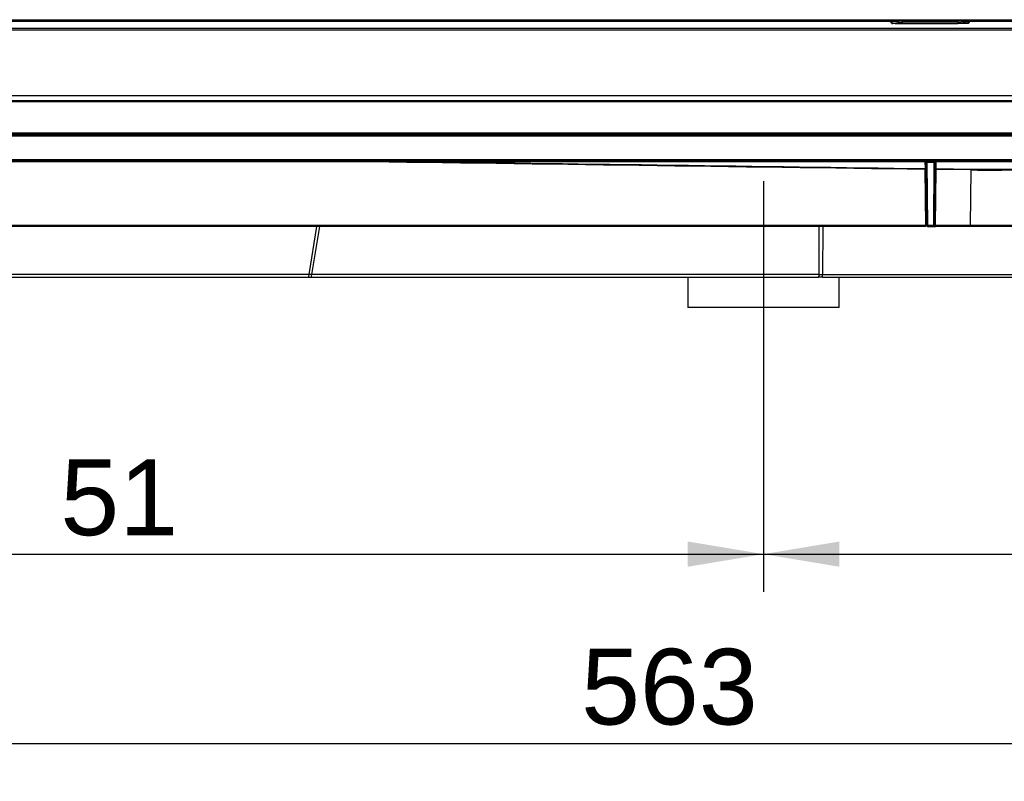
# Model space of a CAD drawing. Header units: millimetres. Extents: x 0 to 592, y 0 to 418.
# Tile 11 of 44: x 118 to 157, y 248 to 278. Entities that reach past the tile are written whole.
import ezdxf
from ezdxf.enums import TextEntityAlignment as Align
from ezdxf.lldxf.tags import DXFTag

# ---------------------------------------------------------------- set-up
doc = ezdxf.new("R2010")
doc.units = ezdxf.units.MM
doc.layers.add('140.967_BW4NEO_C', color=7, linetype='Continuous')
doc.layers.add('Standard', color=7, linetype='Continuous')
doc.styles.add('SEACAD_Arial', font='arial.ttf')
tags = doc.linetypes.add('CENTER2', pattern=[28.575, 19.05, -3.175, 3.175, -3.175]).pattern_tags.tags
tags[10:11] = [DXFTag(74, 4), DXFTag(75, 0), DXFTag(340, '0'), DXFTag(46, 0.0), DXFTag(50, 0.0), DXFTag(44, 0.0), DXFTag(45, 0.0)]
tags[8:9] = [DXFTag(74, 4), DXFTag(75, 0), DXFTag(340, '0'), DXFTag(46, 0.0), DXFTag(50, 0.0), DXFTag(44, 0.0), DXFTag(45, 0.0)]
tags[6:7] = [DXFTag(74, 4), DXFTag(75, 0), DXFTag(340, '0'), DXFTag(46, 0.0), DXFTag(50, 0.0), DXFTag(44, 0.0), DXFTag(45, 0.0)]
tags[4:5] = [DXFTag(74, 4), DXFTag(75, 0), DXFTag(340, '0'), DXFTag(46, 0.0), DXFTag(50, 0.0), DXFTag(44, 0.0), DXFTag(45, 0.0)]
doc.dimstyles.new('ISO', dxfattribs={"dimtxt": 3, "dimasz": 3, "dimexe": 1.5, "dimexo": 0, "dimgap": 0.75, "dimtad": 1, "dimdec": 0, "dimlfac": 5, "dimtxsty": 'SEACAD_Arial', "dimblk1": '_SE_FILLED', "dimblk2": '_SE_FILLED', "dimsah": 1, "dimcen": 1.5, "dimazin": 0, "dimtfac": 0.7, "dimtdec": 3, "dimtmove": 0, "dimatfit": 3, "dimfxl": 1, "dimarcsym": 0})

# ---------------------------------------------------------------- blocks, each defined once
blk = doc.blocks.new('SEANNOT_GROUP1')
at = {"layer": 'Standard', "color": 7, "linetype": 'CENTER2'}
blk.add_line((147.399, 271.547), (147.399, 264.547), dxfattribs=at)
blk = doc.blocks.new('SE')
at = {"layer": '140.967_BW4NEO_C', "color": 7, "linetype": 'Continuous'}
for p, q in [((108.626, 277.944), (152.773, 277.944)), ((108.626, 277.879), (152.773, 277.879)), ((152.446, 277.828), (152.447, 277.83)), ((152.446, 277.828), (152.446, 277.827)), ((152.447, 277.84), (152.447, 277.83)), ((152.773, 277.879), (152.773, 277.944)), ((152.907, 277.879), (152.773, 277.879)), ((152.906, 277.787), (152.907, 277.815)), ((152.906, 277.787), (152.906, 277.787)), ((152.906, 277.787), (155.092, 277.787)), ((155.092, 277.787), (152.906, 277.787)), ((152.907, 277.942), (152.907, 277.879)), ((152.907, 277.942), (155.091, 277.942)), ((152.907, 277.879), (155.091, 277.879)), ((152.907, 277.815), (152.907, 277.879)), ((152.907, 277.815), (155.091, 277.815)), ((155.091, 277.942), (155.091, 277.879)), ((155.091, 277.879), (155.091, 277.815)), ((155.225, 277.879), (155.091, 277.879)), ((155.091, 277.815), (155.091, 277.787)), ((155.092, 277.787), (155.092, 277.787)), ((155.225, 277.944), (155.225, 277.879)), ((155.225, 277.944), (199.44, 277.944)), ((155.225, 277.879), (199.44, 277.879)), ((155.551, 277.83), (155.551, 277.84)), ((155.551, 277.83), (155.551, 277.828)), ((155.551, 277.827), (155.551, 277.828)), ((108.576, 277.604), (199.49, 277.604)), ((108.576, 277.545), (199.49, 277.545)), ((199.939, 274.93), (108.099, 274.93)), ((199.939, 274.731), (108.099, 274.731)), ((199.266, 274.709), (108.771, 274.709)), ((108.771, 274.709), (199.266, 274.709)), ((195.873, 273.442), (112.125, 273.444)), ((195.873, 273.405), (112.125, 273.407)), ((112.546, 273.382), (195.451, 273.382)), ((195.441, 273.382), (112.556, 273.382)), ((111.953, 273.343), (196.044, 273.345)), ((196.088, 272.394), (111.91, 272.394)), ((111.91, 272.353), (196.088, 272.353)), ((111.971, 272.321), (153.842, 272.321)), ((111.972, 272.321), (153.84, 272.321)), ((153.809, 272.045), (153.807, 272.321)), ((153.868, 269.786), (153.846, 272.306)), ((153.887, 272.282), (153.887, 272.322)), ((153.887, 272.322), (154.151, 272.322)), ((154.151, 272.282), (153.887, 272.282)), ((153.908, 269.787), (153.887, 272.282)), ((154.151, 272.282), (154.129, 269.787)), ((154.151, 272.282), (154.151, 272.322)), ((154.191, 272.306), (154.169, 269.786)), ((154.196, 272.321), (196.122, 272.321)), ((154.198, 272.321), (196.126, 272.321)), ((154.231, 272.321), (154.229, 272.045)), ((153.822, 269.799), (153.803, 272.01)), ((154.222, 272.011), (154.203, 269.799)), ((155.628, 271.991), (154.222, 272.011)), ((154.229, 272.045), (155.635, 272.026)), ((155.596, 269.799), (155.628, 271.991)), ((153.829, 269.747), (108.145, 269.747)), ((129.402, 267.845), (129.716, 269.747)), ((129.511, 267.843), (129.824, 269.747)), ((149.602, 267.843), (149.61, 269.747)), ((149.746, 269.747), (149.739, 267.843)), ((153.829, 269.747), (149.746, 269.747)), ((153.908, 269.787), (153.88, 269.758)), ((153.908, 269.747), (153.893, 269.747)), ((154.129, 269.787), (153.908, 269.787)), ((153.908, 269.747), (154.129, 269.747)), ((154.129, 269.787), (154.129, 269.747)), ((154.169, 269.786), (154.129, 269.787)), ((154.129, 269.747), (154.208, 269.747)), ((154.208, 269.747), (154.129, 269.747)), ((154.203, 269.799), (155.596, 269.799)), ((155.587, 269.747), (154.208, 269.747)), ((157.593, 269.747), (155.587, 269.747)), ((92.571, 267.747), (129.39, 267.747)), ((129.402, 267.845), (92.583, 267.845)), ((129.39, 267.747), (129.488, 267.747)), ((129.511, 267.843), (129.402, 267.845)), ((129.488, 267.747), (149.58, 267.747)), ((149.602, 267.843), (129.511, 267.843)), ((144.399, 267.747), (144.399, 266.547)), ((149.739, 267.747), (149.58, 267.747)), ((149.602, 267.843), (149.739, 267.843)), ((149.739, 267.747), (149.739, 267.843)), ((149.739, 267.843), (162.217, 267.843)), ((149.739, 267.747), (162.217, 267.747)), ((150.399, 266.547), (150.399, 267.747)), ((150.399, 266.547), (144.399, 266.547))]:
    blk.add_line(p, q, dxfattribs=at)
for centre, radius, start, end in [((152.447, 277.77), 0.0599, 359.1126, 90.0876), ((152.812, 276.626), 1.193, 85.4177, 102.9759), ((155.551, 277.77), 0.0599, 89.8996, 137.1523), ((155.551, 277.768), 0.0599, 89.8859, 133.8227), ((153.884, 272.089), 0.193, 89.2559, 96.2174), ((154.153, 272.089), 0.193, 83.8052, 90.7351), ((156.394, 328.953), 56.967, 269.2302, 271.1715), ((156.395, 326.427), 54.407, 269.1997, 271.2161), ((153.908, 269.787), 0.04, 180.5, 225.25), ((153.908, 269.787), 0.04, 225.25, 270), ((154.129, 269.787), 0.04, 270, 359.5)]:
    blk.add_arc(centre, radius, start, end, dxfattribs=at)
for centre, major_axis, ratio, start_param, end_param in [((152.446, 277.768), (-0.06, 0), 0.996195, 3.944923, 4.712389), ((152.907, 277.827), (0.46, 0), 0.087622, 3.141578, 4.032588), ((152.907, 277.84), (-0.46, 0), 0.087143, 5.008352, 6.280143), ((152.447, 277.781), (0.06, -0.0021), 0.99619, 0.521634, 1.605559), ((152.907, 277.827), (0.46, 0), 0.087622, 4.032588, 4.710544), ((155.551, 277.781), (0.06, 0.0021), 0.99619, 1.536033, 3.124083), ((155.551, 277.768), (0.06, 0), 0.996195, 1.570796, 2.270291), ((153.887, 272.315), (-0.08, 0), 0.087485, 4.713161, 5.33846), ((153.84, 272.281), (0.0025, -0.0399), 0.584771, 1.538989, 3.033944), ((153.806, 272.306), (0.04, 0.0003), 0.690306, 0, 0.182469), ((154.151, 272.315), (0.08, 0), 0.087485, 0.947062, 1.570029), ((154.198, 272.281), (-0.0025, -0.0399), 0.582884, 3.249061, 4.743944), ((154.231, 272.306), (-0.04, 0.0003), 0.688605, 6.082393, 6.283185), ((153.809, 272.005), (0.0006, 0.04), 0.156311, 0.088355, 1.44403), ((153.809, 272.005), (0.04, 0.0003), 0.996194, 0, 1.562103), ((154.229, 272.006), (0.04, -0.0003), 0.996194, 1.579489, 3.141593), ((155.635, 271.986), (0.0006, 0.04), 0.156405, 0.087804, 1.439909), ((155.587, 269.807), (0, -0.06), 0.158877, 0, 1.43846), ((129.39, 267.847), (0, -0.1), 0.121869, 0, 1.553343), ((129.488, 267.847), (0, -0.1), 0.227636, 0, 1.53589)]:
    blk.add_ellipse(centre, major_axis=major_axis, ratio=ratio, start_param=start_param, end_param=end_param, dxfattribs=at)
for points, knots in [([(152.63, 277.793), (152.608, 277.794), (152.557, 277.796), (152.525, 277.796), (152.515, 277.793)], [0, 0, 0, 0, 0.2261151, 0.6441625, 0.6441625, 0.6441625, 0.6441625]), ([(155.454, 277.794), (155.451, 277.795), (155.442, 277.797), (155.425, 277.799), (155.402, 277.802), (155.375, 277.805), (155.345, 277.807), (155.311, 277.809), (155.273, 277.811), (155.231, 277.813), (155.187, 277.814), (155.139, 277.815), (155.107, 277.815), (155.091, 277.815)], [0.2744713, 0.2744713, 0.2744713, 0.2744713, 0.3109237, 0.3702207, 0.4316537, 0.4952225, 0.5609272, 0.6287676, 0.6987436, 0.7708549, 0.8451016, 0.9214833, 1, 1, 1, 1]), ([(155.225, 277.879), (155.296, 277.877), (155.469, 277.868), (155.55, 277.851), (155.551, 277.84)], [0, 0, 0, 0, 0.383703, 1, 1, 1, 1]), ([(155.491, 277.792), (155.486, 277.796), (155.466, 277.795), (155.41, 277.793), (155.343, 277.79), (155.291, 277.789), (155.264, 277.788)], [0.1787576, 0.1787576, 0.1787576, 0.1787576, 0.440247, 0.6240154, 0.8387077, 1, 1, 1, 1]), ([(155.551, 277.827), (155.551, 277.817), (155.478, 277.801), (155.327, 277.792), (155.275, 277.79)], [0, 0, 0, 0, 0.5, 0.7394246, 0.7394246, 0.7394246, 0.7394246]), ([(153.829, 272.321), (153.829, 272.321), (153.829, 272.321), (153.831, 272.321), (153.836, 272.318), (153.842, 272.313), (153.844, 272.31), (153.845, 272.31), (153.845, 272.311)], [0.0456617, 0.0456617, 0.0456617, 0.0456617, 0.1073579, 0.2177733, 0.4570946, 0.7188248, 0.8541161, 0.9333552, 0.9333552, 0.9333552, 0.9333552]), ([(153.846, 272.306), (153.846, 272.304), (153.847, 272.301), (153.847, 272.294), (153.849, 272.289), (153.851, 272.286), (153.852, 272.284), (153.855, 272.282), (153.859, 272.281), (153.862, 272.281), (153.863, 272.281)], [0, 0, 0, 0, 0.110992, 0.257936, 0.512664, 0.575045, 0.636591, 0.757308, 0.903029, 1, 1, 1, 1]), ([(154.174, 272.281), (154.175, 272.281), (154.179, 272.281), (154.182, 272.282), (154.185, 272.284), (154.187, 272.286), (154.187, 272.287), (154.189, 272.289), (154.19, 272.294), (154.191, 272.301), (154.191, 272.304), (154.191, 272.306)], [0, 0, 0, 0, 0.095023, 0.24313, 0.363848, 0.425358, 0.45643, 0.487695, 0.74218, 0.8884, 1, 1, 1, 1]), ([(154.192, 272.311), (154.192, 272.31), (154.192, 272.309), (154.194, 272.31), (154.197, 272.315), (154.204, 272.32), (154.207, 272.321), (154.208, 272.321)], [0, 0, 0, 0, 0.1011154, 0.2022826, 0.4293694, 0.7014313, 0.8469811, 0.8469811, 0.8469811, 0.8469811]), ([(154.198, 272.321), (154.2, 272.321), (154.206, 272.321), (154.214, 272.321), (154.222, 272.322), (154.229, 272.325), (154.231, 272.331), (154.231, 272.333)], [0, 0, 0, 0, 0.177878, 0.350265, 0.520559, 0.774345, 1, 1, 1, 1]), ([(153.803, 272.01), (153.806, 272.01), (153.811, 272.01), (153.82, 272.01), (153.828, 272.01), (153.837, 272.009), (153.847, 272.008), (153.848, 272.006), (153.849, 272.005)], [0, 0, 0, 0, 0.122478, 0.246773, 0.373074, 0.501558, 0.717694, 1, 1, 1, 1]), ([(154.222, 272.011), (154.222, 272.014), (154.223, 272.019), (154.223, 272.026), (154.224, 272.031), (154.225, 272.036), (154.226, 272.041), (154.227, 272.044), (154.228, 272.045), (154.229, 272.045)], [0, 0, 0, 0, 0.16068, 0.297649, 0.41087, 0.500314, 0.700099, 0.902275, 1, 1, 1, 1]), ([(153.829, 269.747), (153.829, 269.747), (153.828, 269.747), (153.827, 269.75), (153.826, 269.755), (153.824, 269.763), (153.823, 269.777), (153.822, 269.792), (153.822, 269.799)], [0, 0, 0, 0, 0.118837, 0.24329, 0.371849, 0.50262, 0.748938, 1, 1, 1, 1]), ([(153.868, 269.794), (153.868, 269.795), (153.864, 269.797), (153.845, 269.799), (153.832, 269.799), (153.822, 269.799)], [0, 0, 0, 0, 0.5, 0.5, 1, 1, 1, 1]), ([(154.169, 269.794), (154.169, 269.795), (154.173, 269.796), (154.185, 269.798), (154.194, 269.799), (154.203, 269.799)], [0, 0, 0, 0, 0.5, 0.5, 1, 1, 1, 1]), ([(154.169, 269.786), (154.169, 269.786), (154.17, 269.784), (154.172, 269.781), (154.175, 269.778), (154.179, 269.773), (154.183, 269.769), (154.19, 269.762), (154.198, 269.751), (154.205, 269.748), (154.208, 269.747)], [0, 0, 0, 0, 0.074632, 0.153941, 0.236794, 0.32238, 0.410522, 0.501676, 0.701194, 1, 1, 1, 1]), ([(154.203, 269.799), (154.203, 269.796), (154.203, 269.789), (154.203, 269.779), (154.204, 269.769), (154.205, 269.759), (154.206, 269.749), (154.208, 269.748), (154.208, 269.747)], [0, 0, 0, 0, 0.114584, 0.235681, 0.363525, 0.498315, 0.720516, 1, 1, 1, 1]), ([(155.596, 269.799), (155.629, 269.799), (155.694, 269.799), (155.793, 269.799), (155.892, 269.799), (155.991, 269.799), (156.09, 269.799), (156.19, 269.799), (156.29, 269.799), (156.389, 269.799), (156.489, 269.799), (156.589, 269.799), (156.689, 269.799), (156.788, 269.799), (156.888, 269.799), (156.987, 269.799), (157.087, 269.799), (157.186, 269.799), (157.284, 269.799), (157.383, 269.799), (157.481, 269.799), (157.546, 269.799), (157.578, 269.799)], [0, 0, 0, 0, 0.049748, 0.09952, 0.149317, 0.199139, 0.248987, 0.29886, 0.34876, 0.398686, 0.448639, 0.498619, 0.548627, 0.598663, 0.648727, 0.69882, 0.748942, 0.799093, 0.849274, 0.899486, 0.949727, 1, 1, 1, 1]), ([(149.58, 267.747), (149.585, 267.747), (149.591, 267.757), (149.6, 267.792), (149.602, 267.818), (149.602, 267.843)], [0, 0, 0, 0, 0.5, 0.5, 1, 1, 1, 1])]:
    blk.add_open_spline(points, degree=3, knots=knots, dxfattribs=at)
for points in [[(152.773, 277.944), (152.818, 277.944), (152.862, 277.942), (152.907, 277.942)], [(155.091, 277.942), (155.135, 277.942), (155.18, 277.944), (155.225, 277.944)], [(155.275, 277.79), (155.217, 277.788), (155.155, 277.787), (155.092, 277.787)], [(153.803, 272.01), (146.254, 272.114), (138.704, 272.218), (131.153, 272.321)], [(133.811, 272.321), (140.477, 272.229), (147.144, 272.137), (153.809, 272.045)], [(108.154, 269.804), (123.377, 269.802), (138.6, 269.801), (153.822, 269.799)]]:
    blk.add_open_spline(points, degree=3, dxfattribs=at)
blk = doc.blocks.new('DMBLK12')
at = {"layer": 'Standard', "linetype": 'Continuous'}
for points in [[(99.399, 256.271), (99.399, 257.271), (96.399, 256.771)], [(144.399, 256.271), (147.399, 256.771), (144.399, 257.271)]]:
    blk.add_hatch(color=7, dxfattribs=at).paths.add_polyline_path(points)
at = {"layer": 'Standard', "color": 7, "linetype": 'Continuous'}
for p, q in [((96.399, 264.547), (96.399, 255.271)), ((147.399, 264.547), (147.399, 255.271)), ((96.399, 256.771), (147.399, 256.771))]:
    blk.add_line(p, q, dxfattribs=at)
at = {"layer": 'Standard', "color": 7, "linetype": 'Continuous', "style": 'SEACAD_Arial'}
blk.add_text('51', height=3, dxfattribs=at).set_placement((119.551, 260.521), align=Align.TOP_LEFT)
blk = doc.blocks.new('_SE_FILLED')
at = {"color": 0}
blk.add_line((0, 0), (-1, 0), dxfattribs=at)
blk.add_solid([(0, 0), (-1, -0.1665), (-1, 0.1665), (0, 0)], dxfattribs=at)
blk = doc.blocks.new('DMBLK13')
at = {"layer": 'Standard', "linetype": 'Continuous'}
for points in [[(150.399, 256.271), (150.399, 257.271), (147.399, 256.771)], [(187.999, 256.271), (190.999, 256.771), (187.999, 257.271)]]:
    blk.add_hatch(color=7, dxfattribs=at).paths.add_polyline_path(points)
at = {"layer": 'Standard', "color": 7, "linetype": 'Continuous'}
for p, q in [((147.399, 264.547), (147.399, 255.271)), ((190.999, 264.547), (190.999, 255.271)), ((147.399, 256.771), (190.999, 256.771))]:
    blk.add_line(p, q, dxfattribs=at)
at = {"layer": 'Standard', "color": 7, "linetype": 'Continuous', "style": 'SEACAD_Arial'}
blk.add_text('43,6', height=3, dxfattribs=at).set_placement((165.09, 260.521), align=Align.TOP_LEFT)
blk = doc.blocks.new('DMBLK14')
at = {"layer": 'Standard', "linetype": 'Continuous'}
for points in [[(90.399, 248.771), (90.399, 249.771), (87.399, 249.271)], [(196.999, 248.771), (199.999, 249.271), (196.999, 249.771)]]:
    blk.add_hatch(color=7, dxfattribs=at).paths.add_polyline_path(points)
at = {"layer": 'Standard', "color": 7, "linetype": 'Continuous'}
for p, q in [((87.399, 269.847), (87.399, 247.771)), ((199.999, 269.807), (199.999, 247.771)), ((87.399, 249.271), (199.999, 249.271))]:
    blk.add_line(p, q, dxfattribs=at)
at = {"layer": 'Standard', "color": 7, "linetype": 'Continuous', "style": 'SEACAD_Arial'}
blk.add_text('563', height=3, dxfattribs=at).set_placement((140.177, 253.021), align=Align.TOP_LEFT)

msp = doc.modelspace()

# ---------------------------------------------------------------- block references
at = {"layer": 'Standard'}
for name in ['SE', 'SEANNOT_GROUP1']:
    msp.add_blockref(name, (0, 0), dxfattribs=at)

# ---------------------------------------------------------------- dimensions: what is measured, and where the dimension line sits
at = {"layer": 'Standard', "color": 7, "linetype": 'Continuous'}
for base, p1, p2, angle, override, picture, middle in [((87.3988, 249.2707), (87.3988, 269.8466), (199.9988, 269.8066), 359.97966, {"dimdec": 2}, 'DMBLK14', (143.6988, 249.2707)), ((96.3988, 256.7707), (96.3988, 264.5466), (147.3988, 264.5466), 0, {"dimdec": 2, "dimlfac": 1}, 'DMBLK12', (121.8988, 256.7707)), ((147.3988, 256.7707), (147.3988, 264.5466), (190.9988, 264.5466), 0, {"dimdec": 2, "dimlfac": 1}, 'DMBLK13', (169.1988, 256.7707))]:
    dim = msp.add_linear_dim(base=base, p1=p1, p2=p2, angle=angle, text='\\A1;<>', dimstyle='ISO', override=override, dxfattribs=at)
    dim.commit()
    dim.dimension.update_dxf_attribs({"geometry": picture, "text_midpoint": middle, "dimtype": 161})

doc.saveas('drawing.dxf')
